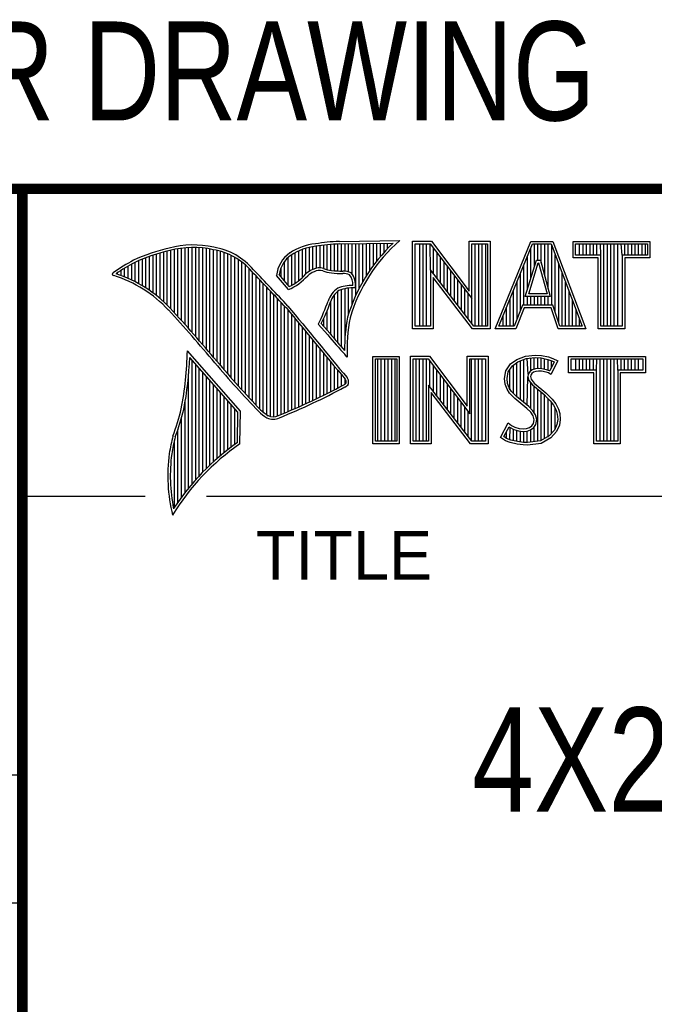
# Model space of a CAD drawing. Header units: inches. Extents: x 0 to 22, y 0 to 17.
# Tile 4 of 8: x 16.4 to 17.6, y 1.4 to 3.3. Entities that reach past the tile are written whole.
import ezdxf
from ezdxf.enums import TextEntityAlignment as Align

# ---------------------------------------------------------------- set-up
doc = ezdxf.new("R2010")
doc.units = ezdxf.units.IN
doc.header["$LTSCALE"] = 1.21
doc.header["$MEASUREMENT"] = 0
doc.layers.get('0').update_dxf_attribs({"linetype": 'CONTINUOUS'})
doc.styles.get("Standard").update_dxf_attribs({"font": 'txt', "width": 0.8})

msp = doc.modelspace()

# ---------------------------------------------------------------- linework, layer by layer
at = {"color": 2, "linetype": 'CONTINUOUS'}
for p, q in [((16.3737, 2.9596), (21.5037, 2.9596)), ((16.3737, 2.9596), (16.3737, 1.2496)), ((16.375, 2.96), (21.5, 2.96)), ((16.9742, 2.8027), (16.9742, 2.8536)), ((16.981, 2.8023), (16.981, 2.854)), ((16.9838, 2.8589), (17.0997, 2.8607)), ((16.9839, 2.8541), (17.087, 2.8557)), ((16.9879, 2.802), (16.9879, 2.8542)), ((16.9947, 2.8019), (16.9947, 2.8543)), ((17.0015, 2.8005), (17.0015, 2.8544)), ((17.0083, 2.7963), (17.0083, 2.8545)), ((17.0152, 2.755), (17.0152, 2.8546)), ((17.022, 2.7691), (17.022, 2.8547)), ((17.0288, 2.7817), (17.0288, 2.8548)), ((17.0357, 2.7931), (17.0357, 2.8549)), ((17.0425, 2.8035), (17.0425, 2.855)), ((17.0493, 2.8131), (17.0493, 2.8551)), ((17.0561, 2.822), (17.0561, 2.8552)), ((17.063, 2.8303), (17.063, 2.8553)), ((17.0698, 2.8381), (17.0698, 2.8554)), ((17.0766, 2.8454), (17.0766, 2.8555)), ((17.1243, 2.8592), (17.1609, 2.8592)), ((17.1243, 2.6915), (17.1243, 2.8592)), ((17.1291, 2.8543), (17.1585, 2.8543)), ((17.1291, 2.6963), (17.1291, 2.8543)), ((17.1381, 2.6963), (17.1381, 2.8543)), ((17.1447, 2.6963), (17.1447, 2.8543)), ((17.1514, 2.6963), (17.1514, 2.8543)), ((17.1589, 2.8042), (17.1581, 2.8543)), ((17.1585, 2.8543), (17.2383, 2.7492)), ((17.1609, 2.8592), (17.2334, 2.7636)), ((17.2334, 2.8592), (17.2732, 2.8592)), ((17.2334, 2.7636), (17.2334, 2.8592)), ((17.2383, 2.8543), (17.2684, 2.8543)), ((17.2383, 2.7492), (17.2383, 2.8543)), ((17.2449, 2.6963), (17.2449, 2.8543)), ((17.2515, 2.6963), (17.2515, 2.8543)), ((17.2582, 2.6963), (17.2582, 2.8543)), ((17.2649, 2.6963), (17.2649, 2.8543)), ((17.2684, 2.8543), (17.2684, 2.6963)), ((17.2732, 2.8592), (17.2732, 2.6915)), ((17.2831, 2.6915), (17.3516, 2.8591)), ((17.2903, 2.6964), (17.3548, 2.8542)), ((17.3516, 2.8591), (17.3938, 2.8591)), ((17.3548, 2.8542), (17.3905, 2.8542)), ((17.3583, 2.8098), (17.3583, 2.8542)), ((17.365, 2.8228), (17.365, 2.8542)), ((17.3717, 2.817), (17.3717, 2.8542)), ((17.3784, 2.7925), (17.3784, 2.8542)), ((17.385, 2.7679), (17.385, 2.8542)), ((17.3905, 2.8542), (17.4504, 2.6964)), ((17.3938, 2.8591), (17.4574, 2.6915)), ((17.4327, 2.8591), (17.5802, 2.8591)), ((17.4327, 2.8278), (17.4327, 2.8591)), ((17.4375, 2.8542), (17.5753, 2.8542)), ((17.4375, 2.8327), (17.4375, 2.8542)), ((17.4451, 2.8327), (17.4451, 2.8542)), ((17.4518, 2.8327), (17.4518, 2.8542)), ((17.4585, 2.8327), (17.4585, 2.8542)), ((17.4652, 2.8327), (17.4652, 2.8542)), ((17.4718, 2.8327), (17.4718, 2.8542)), ((17.4785, 2.8327), (17.4785, 2.8542)), ((17.4859, 2.8327), (17.4852, 2.8542)), ((17.4919, 2.6964), (17.4919, 2.8542)), ((17.4985, 2.6964), (17.4985, 2.8542)), ((17.5052, 2.6964), (17.5052, 2.8542)), ((17.5119, 2.6964), (17.5119, 2.8542)), ((17.5186, 2.6964), (17.5186, 2.8542)), ((17.5269, 2.8327), (17.5252, 2.8542)), ((17.5319, 2.8327), (17.5319, 2.8542)), ((17.5386, 2.8327), (17.5386, 2.8542)), ((17.5453, 2.8327), (17.5453, 2.8542)), ((17.5519, 2.8327), (17.5519, 2.8542)), ((17.5586, 2.8327), (17.5586, 2.8542)), ((17.5653, 2.8327), (17.5653, 2.8542)), ((17.572, 2.8327), (17.572, 2.8542)), ((17.5753, 2.8542), (17.5753, 2.8327)), ((17.5802, 2.8591), (17.5802, 2.8278)), ((16.6329, 2.7549), (16.6329, 2.8347)), ((16.6397, 2.7492), (16.6397, 2.8367)), ((16.6465, 2.7431), (16.6465, 2.8386)), ((16.6533, 2.7366), (16.6533, 2.8403)), ((16.6602, 2.7295), (16.6602, 2.8419)), ((16.667, 2.7221), (16.667, 2.8435)), ((16.6738, 2.7146), (16.6738, 2.8449)), ((16.6806, 2.707), (16.6806, 2.8459)), ((16.6875, 2.6995), (16.6875, 2.8467)), ((16.6943, 2.6918), (16.6943, 2.8472)), ((16.7011, 2.6841), (16.7011, 2.8474)), ((16.708, 2.6764), (16.708, 2.8474)), ((16.7148, 2.6685), (16.7148, 2.847)), ((16.7216, 2.6607), (16.7216, 2.8465)), ((16.7284, 2.6527), (16.7284, 2.8456)), ((16.7353, 2.6447), (16.7353, 2.8445)), ((16.7421, 2.6366), (16.7421, 2.8431)), ((16.7489, 2.6285), (16.7489, 2.8417)), ((16.7557, 2.6204), (16.7557, 2.84)), ((16.7626, 2.6125), (16.7626, 2.8378)), ((16.7694, 2.6046), (16.7694, 2.8352)), ((16.8991, 2.7788), (16.8991, 2.8375)), ((16.9059, 2.7837), (16.9059, 2.8408)), ((16.9128, 2.7896), (16.9128, 2.8436)), ((16.9196, 2.7966), (16.9196, 2.8459)), ((16.9264, 2.8018), (16.9264, 2.8477)), ((16.9332, 2.8053), (16.9332, 2.849)), ((16.9401, 2.8077), (16.9401, 2.8499)), ((16.9469, 2.8082), (16.9469, 2.8509)), ((16.9537, 2.8069), (16.9537, 2.8518)), ((16.9606, 2.8048), (16.9606, 2.8525)), ((16.9674, 2.8034), (16.9674, 2.8531)), ((17.1648, 2.7965), (17.1648, 2.8461)), ((17.1714, 2.7879), (17.1714, 2.8373)), ((17.3517, 2.7882), (17.3517, 2.8465)), ((17.3917, 2.7364), (17.3917, 2.851)), ((16.5919, 2.7815), (16.5919, 2.819)), ((16.5987, 2.7778), (16.5987, 2.8221)), ((16.6055, 2.7738), (16.6055, 2.8249)), ((16.6124, 2.7696), (16.6124, 2.8276)), ((16.6192, 2.765), (16.6192, 2.8301)), ((16.626, 2.7601), (16.626, 2.8325)), ((16.7762, 2.5968), (16.7762, 2.8321)), ((16.7831, 2.5891), (16.7831, 2.8284)), ((16.7899, 2.5815), (16.7899, 2.8242)), ((16.7967, 2.5739), (16.7967, 2.8193)), ((16.8786, 2.783), (16.8786, 2.8206)), ((16.8855, 2.7749), (16.8855, 2.8281)), ((16.8923, 2.7747), (16.8923, 2.8335)), ((17.1781, 2.7792), (17.1781, 2.8285)), ((17.1848, 2.7705), (17.1848, 2.8197)), ((17.3409, 2.7533), (17.3624, 2.8228)), ((17.345, 2.7666), (17.345, 2.8302)), ((17.3475, 2.7581), (17.3659, 2.8179)), ((17.3624, 2.8228), (17.3701, 2.8228)), ((17.3659, 2.8179), (17.3664, 2.8179)), ((17.3664, 2.8179), (17.3827, 2.7581)), ((17.3701, 2.8228), (17.389, 2.7533)), ((17.3984, 2.7232), (17.3984, 2.8334)), ((17.4051, 2.7034), (17.4051, 2.8158)), ((17.481, 2.8278), (17.4327, 2.8278)), ((17.4859, 2.8327), (17.4375, 2.8327)), ((17.481, 2.6915), (17.481, 2.8278)), ((17.4859, 2.6964), (17.4859, 2.8327)), ((17.5753, 2.8327), (17.5269, 2.8327)), ((17.5269, 2.8327), (17.5269, 2.6964)), ((17.5802, 2.8278), (17.5318, 2.8278)), ((17.5318, 2.8278), (17.5318, 2.6915)), ((16.5578, 2.796), (16.5578, 2.7989)), ((16.5646, 2.7936), (16.5646, 2.8033)), ((16.5714, 2.7909), (16.5714, 2.8075)), ((16.5782, 2.788), (16.5782, 2.8116)), ((16.5851, 2.7849), (16.5851, 2.8154)), ((16.8035, 2.5665), (16.8035, 2.8136)), ((16.8104, 2.5591), (16.8104, 2.807)), ((16.8172, 2.5519), (16.8172, 2.7996)), ((16.8718, 2.791), (16.8718, 2.8085)), ((17.2418, 2.6963), (17.1589, 2.8042)), ((17.1589, 2.8042), (17.1589, 2.6963)), ((17.1915, 2.7618), (17.1915, 2.8109)), ((17.1981, 2.7531), (17.1981, 2.8021)), ((17.3316, 2.7267), (17.3316, 2.7975)), ((17.3383, 2.7364), (17.3383, 2.8138)), ((17.4118, 2.6964), (17.4118, 2.7982)), ((16.824, 2.5447), (16.824, 2.7924)), ((16.8308, 2.5375), (16.8308, 2.7853)), ((16.8377, 2.5314), (16.8377, 2.7781)), ((16.8864, 2.7664), (16.8632, 2.7937)), ((16.8877, 2.7723), (16.8682, 2.7952)), ((17.2395, 2.6915), (17.1637, 2.7899)), ((17.1637, 2.7899), (17.1637, 2.6915)), ((17.2048, 2.7445), (17.2048, 2.7933)), ((17.2115, 2.7358), (17.2115, 2.7845)), ((17.325, 2.7101), (17.325, 2.7812)), ((17.4184, 2.6964), (17.4184, 2.7806)), ((16.8445, 2.5262), (16.8445, 2.7709)), ((16.8513, 2.523), (16.8513, 2.7637)), ((16.981, 2.664), (16.981, 2.7634)), ((16.9879, 2.6563), (16.9879, 2.7665)), ((16.9947, 2.6748), (16.9947, 2.7683)), ((17.0015, 2.7195), (17.0015, 2.7694)), ((17.0083, 2.7388), (17.0083, 2.7698)), ((17.2182, 2.7271), (17.2182, 2.7757)), ((17.2248, 2.7184), (17.2248, 2.7669)), ((17.3183, 2.6964), (17.3183, 2.7648)), ((17.4251, 2.6964), (17.4251, 2.763)), ((16.8581, 2.5224), (16.8581, 2.7565)), ((16.865, 2.5241), (16.865, 2.7493)), ((16.8718, 2.527), (16.8718, 2.7421)), ((16.9674, 2.6802), (16.9674, 2.7444)), ((16.9742, 2.672), (16.9742, 2.7568)), ((17.2315, 2.7098), (17.2315, 2.7581)), ((17.2382, 2.7011), (17.2383, 2.7492)), ((17.3116, 2.6964), (17.3116, 2.7485)), ((17.389, 2.7533), (17.3409, 2.7533)), ((17.345, 2.7364), (17.345, 2.7533)), ((17.3827, 2.7581), (17.3475, 2.7581)), ((17.3517, 2.7364), (17.3517, 2.7533)), ((17.3583, 2.7364), (17.3583, 2.7533)), ((17.365, 2.7364), (17.365, 2.7533)), ((17.3717, 2.7364), (17.3717, 2.7533)), ((17.3784, 2.7364), (17.3784, 2.7533)), ((17.385, 2.7364), (17.385, 2.7533)), ((17.4318, 2.6964), (17.4318, 2.7455)), ((16.8786, 2.5298), (16.8786, 2.7348)), ((16.8855, 2.5327), (16.8855, 2.727)), ((16.9606, 2.6882), (16.9606, 2.7266)), ((17.3049, 2.6964), (17.3049, 2.7322)), ((17.3356, 2.7364), (17.3195, 2.6964)), ((17.3388, 2.7316), (17.3228, 2.6915)), ((17.394, 2.7364), (17.3356, 2.7364)), ((17.3905, 2.7316), (17.3388, 2.7316)), ((17.4039, 2.6915), (17.3905, 2.7316)), ((17.4074, 2.6964), (17.394, 2.7364)), ((17.4385, 2.6964), (17.4385, 2.7279)), ((16.8923, 2.5356), (16.8923, 2.7187)), ((16.8991, 2.5385), (16.8991, 2.7104)), ((16.9059, 2.5415), (16.9059, 2.7022)), ((16.9537, 2.696), (16.9537, 2.7109)), ((17.2983, 2.6964), (17.2983, 2.7158)), ((17.4451, 2.6964), (17.4451, 2.7103)), ((16.9128, 2.5446), (16.9128, 2.6939)), ((16.9196, 2.5477), (16.9196, 2.6856)), ((16.9616, 2.6797), (16.9434, 2.7005)), ((16.9653, 2.6828), (16.9492, 2.7013)), ((17.1637, 2.6915), (17.1243, 2.6915)), ((17.1589, 2.6963), (17.1291, 2.6963)), ((17.2732, 2.6915), (17.2395, 2.6915)), ((17.2684, 2.6963), (17.2418, 2.6963)), ((17.3228, 2.6915), (17.2831, 2.6915)), ((17.3195, 2.6964), (17.2903, 2.6964)), ((17.4574, 2.6915), (17.4039, 2.6915)), ((17.4504, 2.6964), (17.4074, 2.6964)), ((17.5318, 2.6915), (17.481, 2.6915)), ((17.5269, 2.6964), (17.4859, 2.6964)), ((16.9264, 2.5508), (16.9264, 2.6774)), ((16.9332, 2.554), (16.9332, 2.6691)), ((16.7939, 2.533), (16.6919, 2.6489)), ((16.9401, 2.5573), (16.9401, 2.6608)), ((16.9469, 2.5606), (16.9469, 2.6526)), ((16.789, 2.5312), (16.6964, 2.6365)), ((16.7011, 2.3939), (16.7011, 2.6311)), ((16.9537, 2.5639), (16.9537, 2.6443)), ((16.9606, 2.5673), (16.9606, 2.6361)), ((16.9674, 2.5708), (16.9674, 2.6278)), ((16.999, 2.637), (16.9946, 2.6418)), ((17.0482, 2.6383), (17.0988, 2.6383)), ((17.0482, 2.4708), (17.0482, 2.6383)), ((17.0531, 2.6334), (17.0939, 2.6334)), ((17.0531, 2.4756), (17.0531, 2.6334)), ((17.0577, 2.4756), (17.0577, 2.6334)), ((17.0644, 2.4756), (17.0644, 2.6334)), ((17.071, 2.4756), (17.071, 2.6334)), ((17.0777, 2.4756), (17.0777, 2.6334)), ((17.0844, 2.4756), (17.0844, 2.6334)), ((17.0911, 2.4756), (17.0911, 2.6334)), ((17.0939, 2.6334), (17.0939, 2.4756)), ((17.0988, 2.6383), (17.0988, 2.4708)), ((17.1205, 2.6385), (17.1571, 2.6385)), ((17.1205, 2.4708), (17.1205, 2.6385)), ((17.1253, 2.6336), (17.1547, 2.6336)), ((17.1253, 2.4756), (17.1253, 2.6336)), ((17.1311, 2.4756), (17.1311, 2.6336)), ((17.1378, 2.4756), (17.1378, 2.6336)), ((17.1445, 2.4756), (17.1445, 2.6336)), ((17.1511, 2.4756), (17.1511, 2.6336)), ((17.1547, 2.6336), (17.2345, 2.5284)), ((17.1571, 2.6385), (17.2296, 2.5429)), ((17.1578, 2.5799), (17.1578, 2.6295)), ((17.2296, 2.6385), (17.2694, 2.6385)), ((17.2296, 2.5429), (17.2296, 2.6385)), ((17.2345, 2.6336), (17.2646, 2.6336)), ((17.2345, 2.5284), (17.2345, 2.6336)), ((17.2379, 2.4756), (17.2379, 2.6336)), ((17.2446, 2.4756), (17.2446, 2.6336)), ((17.2513, 2.4756), (17.2513, 2.6336)), ((17.2579, 2.4756), (17.2579, 2.6336)), ((17.2646, 2.6336), (17.2646, 2.4756)), ((17.2694, 2.6385), (17.2694, 2.4708)), ((17.3127, 2.6238), (17.3245, 2.6324)), ((17.3162, 2.6204), (17.3269, 2.6281)), ((17.3245, 2.6324), (17.3412, 2.639)), ((17.3269, 2.6281), (17.3424, 2.6343)), ((17.3314, 2.5555), (17.3314, 2.6299)), ((17.338, 2.5499), (17.338, 2.6326)), ((17.3412, 2.639), (17.3596, 2.641)), ((17.3424, 2.6343), (17.3597, 2.6362)), ((17.3466, 2.6041), (17.3447, 2.6345)), ((17.3514, 2.6103), (17.3514, 2.6353)), ((17.3581, 2.6135), (17.3581, 2.636)), ((17.3596, 2.641), (17.372, 2.6402)), ((17.3597, 2.6362), (17.3713, 2.6354)), ((17.3647, 2.6146), (17.3647, 2.6358)), ((17.3713, 2.6354), (17.3843, 2.6326)), ((17.3714, 2.6146), (17.3714, 2.6353)), ((17.372, 2.6402), (17.3856, 2.6373)), ((17.3781, 2.6134), (17.3781, 2.6339)), ((17.3843, 2.6326), (17.3921, 2.6299)), ((17.3848, 2.6117), (17.3848, 2.6324)), ((17.3856, 2.6373), (17.3939, 2.6344)), ((17.3966, 2.6278), (17.3879, 2.6106)), ((17.4031, 2.6301), (17.3899, 2.6036)), ((17.3914, 2.6176), (17.3914, 2.6301)), ((17.3921, 2.6299), (17.3966, 2.6278)), ((17.3939, 2.6344), (17.4031, 2.6301)), ((17.4242, 2.6383), (17.5717, 2.6383)), ((17.4242, 2.607), (17.4242, 2.6383)), ((17.429, 2.6334), (17.5669, 2.6334)), ((17.429, 2.6119), (17.429, 2.6334)), ((17.4382, 2.6119), (17.4382, 2.6334)), ((17.4448, 2.6119), (17.4448, 2.6334)), ((17.4515, 2.6119), (17.4515, 2.6334)), ((17.4582, 2.6119), (17.4582, 2.6334)), ((17.4649, 2.6119), (17.4649, 2.6334)), ((17.4716, 2.6119), (17.4716, 2.6334)), ((17.4774, 2.6119), (17.4782, 2.6334)), ((17.4849, 2.4756), (17.4849, 2.6334)), ((17.4916, 2.4756), (17.4916, 2.6334)), ((17.4983, 2.4756), (17.4983, 2.6334)), ((17.5049, 2.4756), (17.5049, 2.6334)), ((17.5116, 2.4756), (17.5116, 2.6334)), ((17.5185, 2.6119), (17.5183, 2.6334)), ((17.525, 2.6119), (17.525, 2.6334)), ((17.5316, 2.6119), (17.5316, 2.6334)), ((17.5383, 2.6119), (17.5383, 2.6334)), ((17.545, 2.6119), (17.545, 2.6334)), ((17.5517, 2.6119), (17.5517, 2.6334)), ((17.5583, 2.6119), (17.5583, 2.6334)), ((17.5669, 2.6334), (17.5669, 2.6119)), ((17.5717, 2.6383), (17.5717, 2.607)), ((16.708, 2.4018), (16.708, 2.6233)), ((16.7148, 2.4093), (16.7148, 2.6156)), ((16.7216, 2.4165), (16.7216, 2.6078)), ((16.9742, 2.5743), (16.9742, 2.6195)), ((16.981, 2.5778), (16.981, 2.6113)), ((17.1645, 2.5712), (17.1645, 2.6207)), ((17.1712, 2.5625), (17.1712, 2.6119)), ((17.3009, 2.5961), (17.3037, 2.6105)), ((17.3037, 2.6105), (17.3127, 2.6238)), ((17.3058, 2.5959), (17.3083, 2.6086)), ((17.3083, 2.6086), (17.3162, 2.6204)), ((17.3113, 2.5744), (17.3113, 2.6131)), ((17.318, 2.5677), (17.318, 2.6217)), ((17.3247, 2.561), (17.3247, 2.6265)), ((17.3497, 2.609), (17.3466, 2.6041)), ((17.3543, 2.6124), (17.3497, 2.609)), ((17.3565, 2.6079), (17.3533, 2.6056)), ((17.3604, 2.6142), (17.3543, 2.6124)), ((17.3614, 2.6094), (17.3565, 2.6079)), ((17.3664, 2.6148), (17.3604, 2.6142)), ((17.3665, 2.6099), (17.3614, 2.6094)), ((17.3726, 2.6145), (17.3664, 2.6148)), ((17.372, 2.6097), (17.3665, 2.6099)), ((17.3807, 2.6079), (17.372, 2.6097)), ((17.3819, 2.6126), (17.3726, 2.6145)), ((17.3853, 2.6065), (17.3807, 2.6079)), ((17.3873, 2.6109), (17.3819, 2.6126)), ((17.3879, 2.6106), (17.3873, 2.6109)), ((17.4774, 2.6119), (17.429, 2.6119)), ((17.4774, 2.4756), (17.4774, 2.6119)), ((17.5669, 2.6119), (17.5185, 2.6119)), ((17.5185, 2.6119), (17.5185, 2.4756)), ((16.6943, 2.3857), (16.6943, 2.603)), ((16.7284, 2.4233), (16.7284, 2.6001)), ((16.7353, 2.4299), (16.7353, 2.5923)), ((16.9879, 2.5814), (16.9879, 2.603)), ((16.9947, 2.5853), (16.9947, 2.5948)), ((17.1778, 2.5539), (17.1778, 2.6031)), ((17.1845, 2.5452), (17.1845, 2.5943)), ((17.302, 2.5852), (17.3009, 2.5961)), ((17.3068, 2.5863), (17.3058, 2.5959)), ((17.3447, 2.5443), (17.3461, 2.5993)), ((17.3466, 2.6041), (17.3461, 2.5993)), ((17.3461, 2.5993), (17.3477, 2.5922)), ((17.3477, 2.5922), (17.3547, 2.5835)), ((17.3513, 2.6025), (17.351, 2.5996)), ((17.351, 2.5996), (17.3521, 2.5944)), ((17.3533, 2.6056), (17.3513, 2.6025)), ((17.3521, 2.5944), (17.3582, 2.5869)), ((17.3899, 2.6036), (17.3853, 2.6065)), ((17.4726, 2.607), (17.4242, 2.607)), ((17.4726, 2.4708), (17.4726, 2.607)), ((17.5717, 2.607), (17.5233, 2.607)), ((17.5233, 2.607), (17.5233, 2.4708)), ((16.7421, 2.4363), (16.7421, 2.5846)), ((16.7489, 2.4424), (16.7489, 2.5768)), ((17.238, 2.4756), (17.1551, 2.5834)), ((17.1551, 2.5834), (17.1551, 2.4756)), ((17.1912, 2.5365), (17.1912, 2.5855)), ((17.1979, 2.5278), (17.1979, 2.5767)), ((17.3058, 2.5754), (17.302, 2.5852)), ((17.3109, 2.5679), (17.3058, 2.5754)), ((17.3101, 2.5777), (17.3068, 2.5863)), ((17.3147, 2.571), (17.3101, 2.5777)), ((17.3243, 2.5614), (17.3147, 2.571)), ((17.3514, 2.5381), (17.3514, 2.5876)), ((17.3547, 2.5835), (17.3771, 2.5649)), ((17.3581, 2.5298), (17.3581, 2.5807)), ((17.3582, 2.5869), (17.3804, 2.5685)), ((17.3647, 2.4755), (17.3647, 2.5752)), ((16.7557, 2.4482), (16.7557, 2.569)), ((16.7626, 2.4538), (16.7626, 2.5613)), ((16.7694, 2.4592), (16.7694, 2.5535)), ((17.2356, 2.4708), (17.1599, 2.5692)), ((17.1599, 2.5692), (17.1599, 2.4708)), ((17.2045, 2.5192), (17.2045, 2.5679)), ((17.2112, 2.5105), (17.2112, 2.5591)), ((17.3153, 2.5636), (17.3109, 2.5679)), ((17.321, 2.5578), (17.3153, 2.5636)), ((17.3441, 2.5385), (17.321, 2.5578)), ((17.3474, 2.5421), (17.3243, 2.5614)), ((17.3714, 2.4763), (17.3714, 2.5696)), ((17.3771, 2.5649), (17.383, 2.559)), ((17.3781, 2.4808), (17.3781, 2.5639)), ((17.3804, 2.5685), (17.3864, 2.5624)), ((17.383, 2.559), (17.3888, 2.5529)), ((17.3848, 2.4834), (17.3848, 2.5571)), ((17.3864, 2.5624), (17.3925, 2.5561)), ((17.3888, 2.5529), (17.3953, 2.5446)), ((17.3925, 2.5561), (17.3994, 2.5472)), ((16.6875, 2.377), (16.6875, 2.5502)), ((16.7762, 2.4644), (16.7762, 2.5458)), ((16.7831, 2.4694), (16.7831, 2.538)), ((16.7927, 2.4704), (16.7939, 2.533)), ((17.2179, 2.5018), (17.2179, 2.5503)), ((17.2246, 2.4931), (17.2246, 2.5415)), ((17.2312, 2.4844), (17.2312, 2.5327)), ((17.3516, 2.5311), (17.3441, 2.5385)), ((17.3554, 2.5341), (17.3474, 2.5421)), ((17.3604, 2.5261), (17.3554, 2.5341)), ((17.3914, 2.4908), (17.3914, 2.5495)), ((17.3953, 2.5446), (17.4001, 2.535)), ((17.3981, 2.4982), (17.3981, 2.5389)), ((17.3994, 2.5472), (17.4046, 2.5368)), ((17.4001, 2.535), (17.4024, 2.5275)), ((17.4046, 2.5368), (17.4072, 2.5285)), ((16.6806, 2.368), (16.6806, 2.52)), ((16.788, 2.4729), (16.789, 2.5312)), ((17.3559, 2.5241), (17.3516, 2.5311)), ((17.3579, 2.5169), (17.3559, 2.5241)), ((17.3565, 2.5097), (17.3579, 2.5169)), ((17.3629, 2.5171), (17.3604, 2.5261)), ((17.3611, 2.5079), (17.3629, 2.5171)), ((17.4031, 2.5174), (17.4016, 2.5077)), ((17.4024, 2.5275), (17.4031, 2.5174)), ((17.408, 2.5172), (17.4063, 2.5063)), ((17.4072, 2.5285), (17.408, 2.5172)), ((16.6738, 2.3584), (16.6738, 2.4982)), ((17.2931, 2.483), (17.3081, 2.5106)), ((17.2995, 2.4845), (17.3097, 2.5034)), ((17.3081, 2.5106), (17.3144, 2.506)), ((17.3097, 2.5034), (17.3119, 2.5018)), ((17.3113, 2.478), (17.3119, 2.5018)), ((17.3119, 2.5018), (17.3189, 2.4983)), ((17.3144, 2.506), (17.3207, 2.5028)), ((17.318, 2.4765), (17.318, 2.4986)), ((17.3189, 2.4983), (17.328, 2.4952)), ((17.3207, 2.5028), (17.3291, 2.5)), ((17.3247, 2.475), (17.3247, 2.4963)), ((17.328, 2.4952), (17.3365, 2.4942)), ((17.3291, 2.5), (17.3366, 2.4991)), ((17.3314, 2.474), (17.3314, 2.4948)), ((17.3365, 2.4942), (17.3446, 2.4949)), ((17.3366, 2.4991), (17.3435, 2.4997)), ((17.3435, 2.4997), (17.3487, 2.5017)), ((17.3446, 2.4949), (17.351, 2.4974)), ((17.3447, 2.4728), (17.3447, 2.4949)), ((17.3487, 2.5017), (17.3536, 2.5051)), ((17.351, 2.4974), (17.3572, 2.5017)), ((17.3514, 2.4737), (17.3514, 2.4975)), ((17.3536, 2.5051), (17.3565, 2.5097)), ((17.3572, 2.5017), (17.3611, 2.5079)), ((17.3581, 2.4746), (17.3581, 2.5024)), ((17.3967, 2.4966), (17.3868, 2.4857)), ((17.4016, 2.5077), (17.3967, 2.4966)), ((17.4063, 2.5063), (17.4008, 2.4939)), ((16.667, 2.3482), (16.667, 2.477)), ((17.0939, 2.4756), (17.0531, 2.4756)), ((17.1551, 2.4756), (17.1253, 2.4756)), ((17.2646, 2.4756), (17.238, 2.4756)), ((17.3026, 2.4766), (17.2931, 2.483)), ((17.3049, 2.4809), (17.2995, 2.4845)), ((17.3118, 2.4729), (17.3026, 2.4766)), ((17.3047, 2.481), (17.3047, 2.4941)), ((17.3132, 2.4775), (17.3049, 2.4809)), ((17.3262, 2.4748), (17.3132, 2.4775)), ((17.338, 2.473), (17.338, 2.494)), ((17.3699, 2.4761), (17.345, 2.4729)), ((17.3868, 2.4857), (17.3699, 2.4761)), ((17.3899, 2.4818), (17.3714, 2.4714)), ((17.4008, 2.4939), (17.3899, 2.4818)), ((17.5185, 2.4756), (17.4774, 2.4756)), ((17.0988, 2.4708), (17.0482, 2.4708)), ((17.1599, 2.4708), (17.1205, 2.4708)), ((17.2694, 2.4708), (17.2356, 2.4708)), ((17.3254, 2.47), (17.3118, 2.4729)), ((17.3369, 2.4683), (17.3254, 2.47)), ((17.3373, 2.4731), (17.3262, 2.4748)), ((17.3452, 2.468), (17.3369, 2.4683)), ((17.345, 2.4729), (17.3373, 2.4731)), ((17.3714, 2.4714), (17.3452, 2.468)), ((17.5233, 2.4708), (17.4726, 2.4708)), ((16.375, 2.37), (16.6109, 2.37)), ((16.7288, 2.37), (21.5, 2.37)), ((13.61, 1.835), (16.375, 1.835)), ((16.375, 1.5888), (13.61, 1.5888))]:
    msp.add_line(p, q, dxfattribs=at)
at = {"color": 7, "linetype": 'CONTINUOUS', "const_width": 0.02}
for points in [[(13.6, 2.9595), (21.5, 2.96)], [(16.375, 2.96), (16.375, 0.5)]]:
    msp.add_lwpolyline(points, dxfattribs=at)
at = {"color": 2, "linetype": 'CONTINUOUS'}
for centre, radius, start, end in [((16.9502, 2.7423), 0.1128, 96.3009, 123.1685), ((17.0005, 2.4511), 0.4082, 92.3475, 98.8367), ((17.0005, 2.4511), 0.4034, 92.3569, 98.8525), ((17.308, 2.6221), 0.3216, 133.4014, 163.4571), ((17.308, 2.6221), 0.3168, 131.1193, 163.4132), ((16.7315, 2.5144), 0.3399, 102.6162, 114.8514), ((16.7315, 2.5144), 0.3351, 102.5989, 114.8296), ((16.7034, 2.6747), 0.1775, 77.2819, 105.0682), ((16.7034, 2.6747), 0.1727, 77.2314, 105.1003), ((16.7222, 2.7226), 0.1221, 40.1653, 80.8429), ((16.7222, 2.7226), 0.1269, 40.2333, 80.7735), ((16.923, 2.7875), 0.0602, 125.032, 174.0466), ((16.9502, 2.7423), 0.108, 96.2443, 123.1259), ((16.7759, 2.4698), 0.3996, 117.9347, 124.5691), ((16.7759, 2.4698), 0.3948, 117.954, 124.0374), ((16.923, 2.7875), 0.0554, 125.1142, 171.9572), ((16.5507, 2.7963), 0.00298, 121.3543, 265.8048), ((16.4772, 2.5601), 0.2493, 43.1664, 71.8497), ((9.1994, -4.4938), 10.5463, 43.2461, 43.76704), ((9.199, -4.4944), 10.5518, 43.24607, 43.76701), ((16.9517, 2.7612), 0.0478, 112.9196, 132.2699), ((16.9517, 2.7612), 0.043, 112.6662, 131.9321), ((16.9455, 2.7813), 0.0269, 72.6128, 117.3853), ((16.9455, 2.7813), 0.0221, 72.9381, 117.8635), ((16.977, 2.8697), 0.0718, 249.5515, 263.1636), ((16.977, 2.8697), 0.067, 249.4455, 263.1373), ((16.9944, 3.0501), 0.253, 264.1107, 269.1006), ((16.9944, 3.0501), 0.2482, 264.1189, 269.068), ((16.9917, 2.7681), 0.0339, 64.4685, 92.2537), ((16.9917, 2.7681), 0.0291, 66.3231, 92.5053), ((16.9825, 2.7769), 0.0323, 347.1178, 42.4037), ((16.4773, 2.5601), 0.2445, 43.1672, 72.5708), ((16.8429, 2.8642), 0.107, 293.9928, 318.4439), ((16.8429, 2.8642), 0.1022, 295.9966, 318.5916), ((16.9825, 2.7769), 0.0275, 355.2987, 40.4494), ((17.0047, 2.732), 0.0441, 122.6948, 163.4996), ((17.0047, 2.732), 0.0393, 123.3496, 163.7165), ((17.0094, 2.698), 0.0767, 89.6565, 111.8738), ((17.0094, 2.698), 0.0719, 86.3769, 111.5054), ((16.5488, 2.8964), 0.4406, 333.6063, 339.8409), ((16.5488, 2.8963), 0.4454, 334.022, 339.8635), ((14.6645, 0.8858), 2.7122, 39.9143, 42.7655), ((14.6639, 0.8852), 2.7178, 39.9159, 42.7668), ((117.205, 85.4976), 130.0576, 219.522219, 219.6006), ((117.1292, 85.4341), 129.954, 219.521832, 219.600442), ((17.3248, 2.6518), 0.3309, 169.2392, 180.3763), ((17.3248, 2.6518), 0.3261, 169.2807, 182.6075), ((17.5234, 3.1364), 0.724, 219.1087, 223.0885), ((17.5234, 3.1364), 0.7192, 219.1032, 222.5932), ((16.0461, 2.6599), 0.6459, 349.0852, 359.0204), ((16.0461, 2.6599), 0.6507, 349.0758, 357.94), ((18.1343, 3.7937), 1.8102, 220.042, 224.0069), ((18.1342, 3.7937), 1.815, 220.0434, 224.0127), ((16.9709, 2.5786), 0.0288, 26.3697, 33.9), ((16.9687, 2.5899), 0.028, 353.6797, 3.043), ((16.9709, 2.5786), 0.0336, 24.6866, 34.3242), ((16.9687, 2.5899), 0.0328, 350.4758, 4.7759), ((16.3916, 3.7016), 1.269, 291.9871, 298.2491), ((16.3917, 3.7016), 1.2737, 291.9984, 298.2504), ((16.98, 2.6057), 0.0252, 299.2501, 311.2614), ((16.98, 2.6057), 0.03, 299.1847, 314.8198), ((16.2632, 2.6388), 0.4292, 339.0712, 346.3669), ((16.2632, 2.6388), 0.434, 339.1085, 346.381), ((16.9079, 2.6176), 0.116, 227.0911, 236.9191), ((16.9079, 2.6176), 0.1112, 227.1627, 236.7917), ((16.8565, 2.5437), 0.0261, 242.8484, 298.0511), ((16.8565, 2.5437), 0.0213, 243.4913, 298.7009), ((17.0658, 2.3848), 0.4141, 165.9359, 170.6858), ((17.0658, 2.3848), 0.4093, 165.9761, 170.6762), ((17.0508, 2.0969), 0.454, 124.6428, 148.5563), ((17.0508, 2.0969), 0.4588, 124.9509, 147.098), ((16.9723, 2.4095), 0.318, 172.3562, 193.7958), ((16.9723, 2.4095), 0.3132, 172.3688, 191.6866)]:
    msp.add_arc(centre, radius, start, end, dxfattribs=at)

# ---------------------------------------------------------------- texts
at = {"color": 7, "linetype": 'CONTINUOUS', "width": 0.8}
msp.add_text('CUSTOMER DRAWING', height=0.19, dxfattribs=at).set_placement((16.3742, 3.0911), align=Align.CENTER)
at = {"color": 2, "linetype": 'CONTINUOUS'}
msp.add_text('TITLE', height=0.093, dxfattribs=at).set_placement((16.8235, 2.21))
at = {"color": 7, "linetype": 'CONTINUOUS', "insert": (18.9387, 1.9646), "char_height": 0.2, "width": 4.16, "attachment_point": 2}
msp.add_mtext('4X2POSITION SCREW TERMINAL\\PCUSTOMER DRAWING', dxfattribs=at)

doc.saveas('drawing.dxf')
